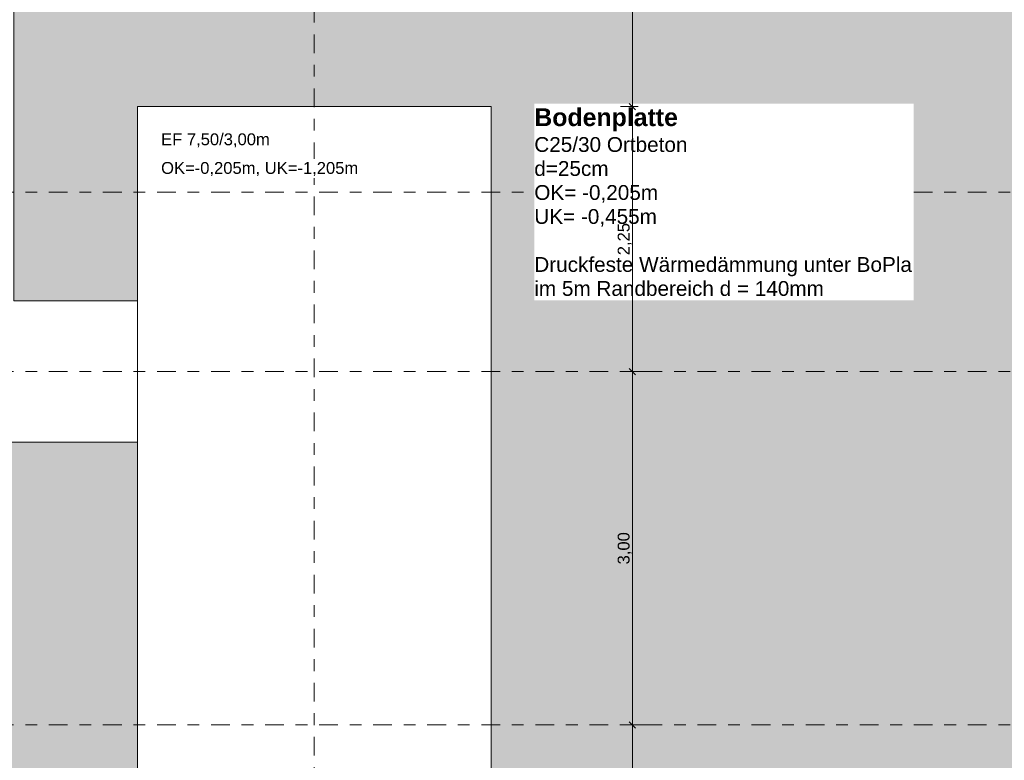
# Model space of a CAD drawing. Header units: metres. Extents: x -273 to 6, y -183 to 13.
# Tile 181 of 256: x -94 to -85, y -12 to -6. Entities that reach past the tile are written whole.
import ezdxf

# ---------------------------------------------------------------- set-up
doc = ezdxf.new("R2010")
doc.units = ezdxf.units.M
doc.header["$LTSCALE"] = 0.05
doc.header["$PDMODE"] = 1
doc.header["$PDSIZE"] = -2
doc.linetypes.add('Linienart-53', pattern=[5.291531, 3.175, -1.058062, 0.352704, -0.705764])
doc.layers.get('0').update_dxf_attribs({"lineweight": 25})
for name, color, linetype, lineweight, true_color in [('30 -32 Gründung- 2 Flachgründungen u. Bodenplatten', 7, 'Continuous', 9, 0xff6633), ('70 -72 Beschriftung- 1 Beschriftung allgemein', 7, 'Continuous', 9, 0xff6633), ('70 -76 Bemaßung- 2 Allgemein', 7, 'Continuous', 5, 0x6666cc)]:
    doc.layers.add(name, color=color, linetype=linetype, lineweight=lineweight, true_color=true_color)
doc.layers.add('70 -71 Achsen- 1 Gebäudeachsen', color=7, linetype='Linienart-53', lineweight=18)
doc.layers.add('Keine', color=7, linetype='Continuous', lineweight=9)
doc.styles.add('Arial', font='arial.ttf')
doc.styles.add('Arial (bold)', font='arialbd.ttf')
doc.dimstyles.new('k+k_klein', dxfattribs={"dimtxt": 0.100689, "dimasz": 0.05302, "dimexe": 0.05, "dimexo": 0.15, "dimgap": 0.005, "dimtad": 1, "dimdec": 3, "dimtxsty": 'Arial', "dimblk": 'VW_SLASH-2', "dimblk1": 'VW_SLASH-2', "dimblk2": 'VW_SLASH-2', "dimcen": 0, "dimdle": 0.025, "dimadec": 3, "dimazin": 0, "dimtfac": 0.75, "dimtdec": 3, "dimtix": 1, "dimtmove": 0, "dimatfit": 0, "dimldrblk": 'VW_FILLEDARROW', "dimfxl": 0.1, "dimfxlon": 1, "dimfrac": 2, "dimtolj": 1, "dimarcsym": 0})

# ---------------------------------------------------------------- blocks, each defined once
blk = doc.blocks.new('_Achsen (3D)')
at = {"layer": '70 -71 Achsen- 1 Gebäudeachsen', "transparency": 33554687}
for p, q in [((-91.171, 3.8), (-91.171, -46.172)), ((-179.668, -8.697), (3.826, -8.697)), ((-179.668, -11.697), (3.826, -11.697))]:
    blk.add_line(p, q, dxfattribs=at)
blk = doc.blocks.new('Gruppe-2137')
at = {"layer": '30 -32 Gründung- 2 Flachgründungen u. Bodenplatten', "flags": 128}
blk.add_lwpolyline([(-92.671, -6.447), (-89.671, -6.447), (-89.671, -13.947), (-92.671, -13.947)], close=True, dxfattribs=at)
at = {"color": 255}
for points in [[(-92.471, -6.8093), (-91.5426, -6.8093), (-91.5426, -6.647), (-92.471, -6.647)], [(-92.471, -7.0527), (-90.7897, -7.0527), (-90.7897, -6.8905), (-92.471, -6.8905)]]:
    blk.add_wipeout(points, dxfattribs=at).dxf.layer = '70 -72 Beschriftung- 1 Beschriftung allgemein'
at = {"layer": '70 -72 Beschriftung- 1 Beschriftung allgemein', "char_height": 0.100689, "attachment_point": 1, "line_spacing_factor": 0.970891, "style": 'Arial'}
for s, insert in [('EF 7,50/3,00m', (-92.471, -6.6741)), ('OK=-0,205m, UK=-1,205m', (-92.471, -6.9175))]:
    blk.add_mtext(s, dxfattribs=dict(at, insert=insert))
blk = doc.blocks.new('Gruppe-2472')
at = {"layer": '70 -71 Achsen- 1 Gebäudeachsen', "transparency": 33554687}
blk.add_line((-179.668, -7.172), (3.826, -7.172), dxfattribs=at)
blk = doc.blocks.new('_FU_2D LP5 (2D)')
at = {"layer": '30 -32 Gründung- 2 Flachgründungen u. Bodenplatten', "color": 7}
blk.add_blockref('Gruppe-2137', (0, 0), dxfattribs=at)
at = {"layer": 'Keine', "linetype": 'Continuous', "lineweight": 0, "transparency": 33554511}
h = blk.add_hatch(color=43, dxfattribs=at)
h.paths.add_polyline_path([(-75.67109109, -30.59704198), (-73.67099996, -30.59704198), (-73.67099996, -35.19704198), (-74.57099996, -35.19704198), (-74.57099996, -38.67204198), (-73.89599996, -38.67204198), (-73.89599996, -39.34704198), (-67.52099996, -39.34704198), (-67.52099996, -38.34704198), (-65.32099996, -38.34704198), (-65.32099996, -39.34704198), (-59.27099996, -39.34704198), (-59.27099996, -38.34704198), (-57.07099996, -38.34704198), (-57.07099996, -39.34704198), (-50.67099996, -39.34704198), (-50.67099996, -28.29704198), (-56.92099996, -28.29704198), (-56.92099996, -32.44704198), (-59.42099996, -32.44704198), (-59.42099996, -28.29704198), (-65.17099996, -28.29704198), (-65.17099996, -32.44704198), (-67.67099996, -32.44704198), (-67.67099996, -28.29704198), (-73.57099996, -28.29704198), (-73.57099996, -29.29704198), (-75.77099996, -29.29704198), (-75.77099996, -27.09704198), (-74.77099996, -27.09704198), (-74.77099996, -24.04704198), (-75.77099996, -24.04704198), (-75.77099996, -21.84704198), (-74.77099996, -21.84704198), (-74.77099996, -20.54704198), (-75.67109109, -20.54704198), (-75.67109109, -10.69704198), (-75.42109109, -10.69704198), (-75.42109109, -9.44704198), (-81.42109109, -9.44704198), (-81.42109109, -13.94704198), (-84.42109109, -13.94704198), (-84.42109109, -6.44704198), (-81.95609109, -6.44704198), (-81.95609109, -3.29008264), (-84.69599996, -3.29008264), (-84.69599996, -0.54704198), (-88.07099996, -0.54704198), (-88.07099996, -2.44704198), (-89.37099996, -2.44704198), (-89.37099996, -0.54704198), (-89.57099996, -0.54704198), (-89.57099996, -2.89008719), (-92.77099996, -2.89008719), (-92.77099996, -0.54704198), (-93.72109109, -0.54704198), (-93.72109109, -8.09704198), (-92.67109109, -8.09704198), (-92.67109109, -6.44704198), (-89.67109109, -6.44704198), (-89.67109109, -13.94704198), (-92.67109109, -13.94704198), (-92.67109109, -9.29704198), (-98.82109109, -9.29704198), (-98.82109109, -11.09704198), (-94.09609109, -11.09704198), (-94.09609109, -23.54704198), (-98.82109109, -23.54704198), (-98.82109109, -34.09704198), (-75.67109109, -34.09704198)])
h.paths.add_polyline_path([(-89.17109109, -33.19704198), (-93.17109109, -33.19704198), (-93.17109109, -29.19704198), (-89.17109109, -29.19704198)])
h.paths.add_polyline_path([(-84.92109109, -29.19704198), (-80.92109109, -29.19704198), (-80.92109109, -33.19704198), (-84.92109109, -33.19704198)])
h.paths.add_polyline_path([(-85.12109109, -17.39704198), (-80.72109109, -17.39704198), (-80.72109109, -25.49704198), (-85.12109109, -25.49704198)])
h.paths.add_polyline_path([(-88.97109109, -25.49704198), (-93.37109109, -25.49704198), (-93.37109109, -17.39704198), (-88.97109109, -17.39704198)])
at = {"layer": '30 -32 Gründung- 2 Flachgründungen u. Bodenplatten', "flags": 128}
blk.add_lwpolyline([(-159.62099996, -12.44704198), (-100.02099996, -12.44704198), (-100.02099996, -40.04704198), (-98.82099996, -40.04704198), (-98.82099996, -23.54704198), (-94.09599996, -23.54704198), (-94.09599996, -11.09704198), (-98.82099996, -11.09704198), (-98.82099996, -9.29704198), (-92.67099996, -9.29704198), (-92.67099996, -8.09704198), (-93.72099996, -8.09704198), (-93.72099996, 0.10991089), (-94.92099996, 0.10991089), (-94.92099996, -8.09704198), (-98.82099996, -8.09704198), (-98.82099996, -7.44704198), (-100.02099996, -7.44704198), (-100.02099996, -10.94704198), (-160.82099996, -10.94704198)], dxfattribs=at)
at = {"layer": 'Keine', "flags": 128}
blk.add_lwpolyline([(-84.69599996, -0.54704198), (-88.07099996, -0.54704198), (-88.07099996, -2.44704198), (-89.37099996, -2.44704198), (-89.37099996, -0.54704198), (-89.57099996, -0.54704198), (-89.57099996, -2.89008719), (-92.77099996, -2.89008719), (-92.77099996, -0.54704198), (-93.72109109, -0.54704198), (-93.72109109, -8.09704198), (-92.67109109, -8.09704198), (-92.67109109, -6.44704198), (-89.67109109, -6.44704198), (-89.67109109, -13.94704198), (-92.67109109, -13.94704198), (-92.67109109, -9.29704198), (-98.82109109, -9.29704198), (-98.82109109, -11.09704198), (-94.09609109, -11.09704198), (-94.09609109, -23.54704198), (-98.82109109, -23.54704198), (-98.82109109, -34.09704198), (-75.67109109, -34.09704198)], dxfattribs=at)
at = {"layer": '70 -72 Beschriftung- 1 Beschriftung allgemein', "color": 7}
blk.add_blockref('Gruppe-2472', (0, 0), dxfattribs=at)
blk = doc.blocks.new('Gruppe-2771')
at = {"color": 255}
blk.add_wipeout([(-89.3038, -8.0905), (-86.0848, -8.0905), (-86.0848, -6.4208), (-89.3038, -6.4208)], dxfattribs=at).dxf.layer = '70 -72 Beschriftung- 1 Beschriftung allgemein'
at = {"layer": '70 -72 Beschriftung- 1 Beschriftung allgemein', "insert": (-89.3038, -6.4614), "char_height": 0.151033, "attachment_point": 1, "line_spacing_factor": 0.970891, "style": 'Arial (bold)'}
blk.add_mtext('Bodenplatte{\\fArial|b0|i0|c0|p0;\\P}{\\fArial|b0|i0|c0|p0;\\H0.8333x;C25/30 Ortbeton\\Pd=25cm\\POK= -0,205m\\PUK= -0,455m\\P\\PDruckfeste Wärmedämmung unter BoPla\\Pim 5m Randbereich d = 140mm}', dxfattribs=at)
blk = doc.blocks.new('VW_SLASH-2')
at = {"color": 0, "linetype": 'ByBlock', "lineweight": -2, "transparency": 16777216}
blk.add_line((0.47, 0), (-1, 0), dxfattribs=at)
at = {"color": 0, "lineweight": 5, "transparency": 16777216, "flags": 128}
blk.add_lwpolyline([(0.5, 0.5), (-0.5, -0.5)], dxfattribs=at)
blk = doc.blocks.new('*D3542')
at = {"layer": '70 -76 Bemaßung- 2 Allgemein', "color": 0, "lineweight": -2}
for p, q in [((-88.571, -2.847), (-88.421, -2.847)), ((-88.471, -6.394), (-88.471, -2.9001)), ((-88.571, -6.447), (-88.421, -6.447))]:
    blk.add_line(p, q, dxfattribs=at)
at = {"layer": 'Defpoints', "color": 0}
for p in [(-92.6711, -2.847), (-88.471, -2.847), (-89.6711, -6.447)]:
    blk.add_point(p, dxfattribs=at)
at = {"layer": '70 -76 Bemaßung- 2 Allgemein', "color": 0, "lineweight": -2, "xscale": 0.05302001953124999, "yscale": 0.05302001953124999, "zscale": 0.05302001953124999}
for p, rotation in [((-88.471, -2.847), 90), ((-88.471, -6.447), 270)]:
    blk.add_blockref('VW_SLASH-2', p, dxfattribs=dict(at, rotation=rotation))
at = {"layer": '70 -76 Bemaßung- 2 Allgemein', "color": 0, "insert": (-88.557, -5.0748), "char_height": 0.10069, "attachment_point": 5, "rotation": 90, "style": 'Arial'}
blk.add_mtext('\\A1;3,60', dxfattribs=at)
blk = doc.blocks.new('VW_FILLEDARROW')
at = {"linetype": 'Continuous', "lineweight": 0, "transparency": 16777216}
blk.add_hatch(color=0, dxfattribs=at).paths.add_polyline_path([(-2.83, 0.76), (0, 0), (-2.83, -0.76)])
at = {"color": 0, "lineweight": 5, "transparency": 16777216, "flags": 128}
blk.add_lwpolyline([(-2.83, 0.76), (0, 0), (-2.83, -0.76)], close=True, dxfattribs=at)
blk = doc.blocks.new('*D3543')
at = {"layer": '70 -76 Bemaßung- 2 Allgemein', "color": 0, "lineweight": -2}
for p, q in [((-88.571, -6.447), (-88.421, -6.447)), ((-88.471, -8.644), (-88.471, -6.5001)), ((-88.371, -8.697), (-88.521, -8.697))]:
    blk.add_line(p, q, dxfattribs=at)
at = {"layer": 'Defpoints', "color": 0}
for p in [(-89.6711, -6.447), (-88.471, -6.447), (-87.921, -8.697)]:
    blk.add_point(p, dxfattribs=at)
at = {"layer": '70 -76 Bemaßung- 2 Allgemein', "color": 0, "lineweight": -2, "xscale": 0.05302001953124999, "yscale": 0.05302001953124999, "zscale": 0.05302001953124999}
for p, rotation in [((-88.471, -6.447), 90), ((-88.471, -8.697), 270)]:
    blk.add_blockref('VW_SLASH-2', p, dxfattribs=dict(at, rotation=rotation))
at = {"layer": '70 -76 Bemaßung- 2 Allgemein', "color": 0, "insert": (-88.5365, -7.572), "char_height": 0.10069, "attachment_point": 5, "rotation": 90, "style": 'Arial'}
blk.add_mtext('\\A1;2,25', dxfattribs=at)
blk = doc.blocks.new('*D3544')
at = {"layer": '70 -76 Bemaßung- 2 Allgemein', "color": 0, "lineweight": -2}
for p, q in [((-88.371, -8.697), (-88.521, -8.697)), ((-88.471, -11.644), (-88.471, -8.7501)), ((-88.371, -11.697), (-88.521, -11.697))]:
    blk.add_line(p, q, dxfattribs=at)
at = {"layer": 'Defpoints', "color": 0}
for p in [(-88.471, -8.697), (-87.921, -8.697), (-87.921, -11.697)]:
    blk.add_point(p, dxfattribs=at)
at = {"layer": '70 -76 Bemaßung- 2 Allgemein', "color": 0, "lineweight": -2, "xscale": 0.05302001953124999, "yscale": 0.05302001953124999, "zscale": 0.05302001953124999}
for p, rotation in [((-88.471, -8.697), 90), ((-88.471, -11.697), 270)]:
    blk.add_blockref('VW_SLASH-2', p, dxfattribs=dict(at, rotation=rotation))
at = {"layer": '70 -76 Bemaßung- 2 Allgemein', "color": 0, "insert": (-88.5365, -10.197), "char_height": 0.10069, "attachment_point": 5, "rotation": 90, "style": 'Arial'}
blk.add_mtext('\\A1;3,00', dxfattribs=at)
blk = doc.blocks.new('*D3545')
at = {"layer": '70 -76 Bemaßung- 2 Allgemein', "color": 0, "lineweight": -2}
for p, q in [((-88.371, -11.697), (-88.521, -11.697)), ((-88.471, -13.894), (-88.471, -11.7501)), ((-88.571, -13.947), (-88.421, -13.947))]:
    blk.add_line(p, q, dxfattribs=at)
at = {"layer": 'Defpoints', "color": 0}
for p in [(-88.471, -11.697), (-87.921, -11.697), (-89.671, -13.947)]:
    blk.add_point(p, dxfattribs=at)
at = {"layer": '70 -76 Bemaßung- 2 Allgemein', "color": 0, "lineweight": -2, "xscale": 0.05302001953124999, "yscale": 0.05302001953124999, "zscale": 0.05302001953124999}
for p, rotation in [((-88.471, -11.697), 90), ((-88.471, -13.947), 270)]:
    blk.add_blockref('VW_SLASH-2', p, dxfattribs=dict(at, rotation=rotation))
at = {"layer": '70 -76 Bemaßung- 2 Allgemein', "color": 0, "insert": (-88.5365, -12.822), "char_height": 0.10069, "attachment_point": 5, "rotation": 90, "style": 'Arial'}
blk.add_mtext('\\A1;2,25', dxfattribs=at)
blk = doc.blocks.new('Gruppe-2808')
at = {"layer": '70 -76 Bemaßung- 2 Allgemein'}
dim = blk.add_linear_dim(base=(-88.47099996, -2.84704198), p1=(-89.67109109, -6.44704198), p2=(-92.67109109, -2.84704198), angle=270, text='3,60', dimstyle='k+k_klein', override={"dimtxt": 0.100689, "dimgap": 0.005, "dimdec": 8, "dimpost": '<>', "dimtxsty": 'Arial', "dimtmove": 2}, dxfattribs=at)
dim.commit()
dim.dimension.update_dxf_attribs({"geometry": '*D3542', "text_midpoint": (-88.55696246, -5.07477214), "dimtype": 160})
for base, p1, p2, text, picture, middle in [((-88.47099996, -6.44704198), (-87.92099996, -8.69704198), (-89.67109109, -6.44704198), '2,25', '*D3543', (-88.5364635, -7.57204198)), ((-88.47099996, -8.69704198), (-87.92099996, -11.69704198), (-87.92099996, -8.69704198), '3,00', '*D3544', (-88.5364635, -10.19704198)), ((-88.47099996, -11.69704198), (-89.67099996, -13.94704198), (-87.92099996, -11.69704198), '2,25', '*D3545', (-88.5364635, -12.82204198))]:
    dim = blk.add_linear_dim(base=base, p1=p1, p2=p2, angle=270, text=text, dimstyle='k+k_klein', override={"dimtxt": 0.100689, "dimgap": 0.005, "dimdec": 8, "dimpost": '<>', "dimtxsty": 'Arial', "dimtmove": 2}, dxfattribs=at)
    dim.commit()
    dim.dimension.update_dxf_attribs({"geometry": picture, "text_midpoint": middle})
blk = doc.blocks.new('_FU_2D Bemaßung_ Beschriftung (3D)')
at = {"layer": '70 -72 Beschriftung- 1 Beschriftung allgemein', "color": 7}
blk.add_blockref('Gruppe-2771', (0, 0), dxfattribs=at)
at = {"layer": '70 -76 Bemaßung- 2 Allgemein'}
blk.add_blockref('Gruppe-2808', (0, 0), dxfattribs=at)

msp = doc.modelspace()

# ---------------------------------------------------------------- block references
at = {"layer": 'Keine', "color": 1}
msp.add_blockref('_Achsen (3D)', (0, 0), dxfattribs=at)

# ---------------------------------------------------------------- next in the draw order: block references
msp.add_blockref('_FU_2D LP5 (2D)', (0, 0), dxfattribs=at)

# ---------------------------------------------------------------- next in the draw order: block references
msp.add_blockref('_FU_2D Bemaßung_ Beschriftung (3D)', (0, 0), dxfattribs=at)

doc.saveas('drawing.dxf')
